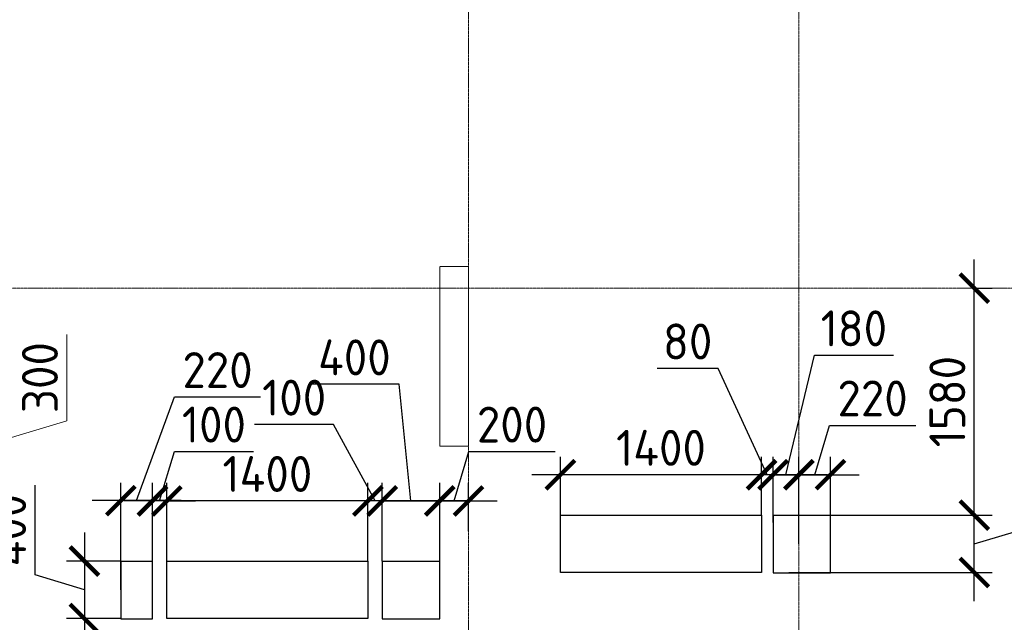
# Model space of a CAD drawing. Header units: millimetres. Extents: x -42044588 to 856694, y -806701 to 941911.
# Tile 35 of 256: x -167542 to -160688, y -420297 to -416102. Entities that reach past the tile are written whole.
import ezdxf

# ---------------------------------------------------------------- set-up
doc = ezdxf.new("R2010")
doc.units = ezdxf.units.MM
for name, pattern in [('______5', [1100, 800, -100, 100, -100]), ('DASHED', [7, 5, -2, 0]), ('осевая', [50.8, 31.75, -6.35, 6.35, -6.35])]:
    doc.linetypes.add(name, pattern=pattern)
for name, color, linetype, lineweight in [('RAZMER', 100, 'Continuous', 15), ('RAZMER @ 100', 100, 'Continuous', 15), ('Оси', 40, '______5', 18), ('Перекрытие ж_бетон', 1, 'Continuous', 30), ('РАЗМЕРЫ', 1, 'Continuous', 9)]:
    doc.layers.add(name, color=color, linetype=linetype, lineweight=lineweight)
doc.layers.add('Колонна_ бетон', color=7, linetype='Continuous', lineweight=50, true_color=0xb4b496)
doc.styles.add('GOST-2.304_Type-B', font='GOST_Common.ttf')
doc.styles.add('ГОСТ', font='GOST_Common.ttf')
doc.dimstyles.new('ГОСТ', dxfattribs={"dimscale": 0, "dimtxt": 2.5, "dimasz": 2.5, "dimexe": 1.25, "dimexo": 0.625, "dimtad": 1, "dimdec": 0, "dimtxsty": 'ГОСТ', "dimblk": 'ARCHTICK', "dimcen": 2.5, "dimdle": 1.5, "dimclrd": 256, "dimclre": 256, "dimclrt": 256, "dimadec": 0, "dimazin": 0, "dimtfac": 1, "dimtdec": 0, "dimtmove": 1, "dimatfit": 3, "dimfxl": 0, "dimlwd": -1, "dimarcsym": 0})
doc.dimstyles.new('СПДС', dxfattribs={"dimscale": 100, "dimtxt": 2.5, "dimasz": 2, "dimexe": 1.25, "dimexo": 0, "dimtad": 1, "dimdec": 0, "dimrnd": 5, "dimtxsty": 'GOST-2.304_Type-B', "dimblk": 'ARCHTICK', "dimcen": 2.5, "dimdle": 2, "dimclrd": 1, "dimclre": 1, "dimclrt": 1, "dimadec": 0, "dimazin": 2, "dimtfac": 0.75, "dimtdec": 0, "dimtmove": 1, "dimatfit": 3, "dimfxl": 0, "dimtolj": 1, "dimarcsym": 0})

# ---------------------------------------------------------------- blocks, each defined once
blk = doc.blocks.new('подложка стн 1-го этажа')
at = {"layer": 'Колонна_ бетон', "color": 252, "linetype": 'DASHED', "lineweight": 0, "ltscale": 0.5, "true_color": 0x939598, "transparency": 33554687}
for p, q in [((39543.8, 23161.8, -200), (39343.8, 23161.8, -200)), ((39343.8, 23161.8, -200), (39343.8, 23161.8, -200)), ((39343.8, 21911.8, -200), (39343.8, 23161.8, -200)), ((39543.8, 23161.8, -200), (39543.8, 23161.8, -200)), ((39543.8, 23161.8, -200), (39543.8, 21911.8, -200)), ((39343.8, 21911.8, -200), (39543.8, 21911.8, -200)), ((39343.8, 21911.8, -200), (39343.8, 21911.8, -200)), ((39543.8, 21911.8, -200), (39543.8, 21911.8, -200))]:
    blk.add_line(p, q, dxfattribs=at)
blk = doc.blocks.new('_ArchTick')
at = {"color": 0, "linetype": 'ByBlock', "const_width": 0.15}
blk.add_lwpolyline([(-0.5, -0.5), (0.5, 0.5)], dxfattribs=at)
blk = doc.blocks.new('*D1159')
at = {"layer": 'DEFPOINTS', "color": 0, "transparency": 16777216}
for p in [(-168803.5, -418921.5), (-168803.5, -419221.5), (-167807.2, -419221.5)]:
    blk.add_point(p, dxfattribs=at)
at = {"layer": 'RAZMER', "transparency": 16777216}
for p, q in [((-167213.4, -418893.4), (-167213.4, -418293.4)), ((-167807.2, -418771.5), (-167807.2, -419371.5)), ((-167807.2, -419071.5), (-167213.4, -418893.4))]:
    blk.add_line(p, q, dxfattribs=at)
at = {"layer": 'RAZMER', "lineweight": -2, "transparency": 16777216}
for p, q in [((-168741, -418921.5), (-167682.2, -418921.5)), ((-168741, -419221.5), (-167682.2, -419221.5))]:
    blk.add_line(p, q, dxfattribs=at)
at = {"layer": 'RAZMER', "transparency": 16777216, "xscale": 250, "yscale": 250, "zscale": 250}
for p, rotation in [((-167807.2, -418921.5), 90), ((-167807.2, -419221.5), 270)]:
    blk.add_blockref('_ArchTick', p, dxfattribs=dict(at, rotation=rotation))
at = {"layer": 'RAZMER', "lineweight": 0, "transparency": 16777216, "insert": (-167400.9, -418593.4), "char_height": 250, "attachment_point": 5, "rotation": 90, "style": 'ГОСТ', "bg_fill": 3, "box_fill_scale": 1.1, "bg_fill_color": 256, "bg_fill_true_color": 13158600, "bg_fill_transparency": 0}
blk.add_mtext('300', dxfattribs=at)
blk = doc.blocks.new('*D4198')
at = {"layer": 'DEFPOINTS', "color": 0, "transparency": 16777216}
for p in [(-168803.5, -418921.5), (-168803.5, -419221.5), (-167807.2, -419221.5)]:
    blk.add_point(p, dxfattribs=at)
at = {"layer": 'RAZMER', "transparency": 16777216}
for p, q in [((-167213.4, -418893.4), (-167213.4, -418293.4)), ((-167807.2, -418771.5), (-167807.2, -419371.5)), ((-167807.2, -419071.5), (-167213.4, -418893.4))]:
    blk.add_line(p, q, dxfattribs=at)
at = {"layer": 'RAZMER', "lineweight": -2, "transparency": 16777216}
for p, q in [((-168741, -418921.5), (-167682.2, -418921.5)), ((-168741, -419221.5), (-167682.2, -419221.5))]:
    blk.add_line(p, q, dxfattribs=at)
at = {"layer": 'RAZMER', "transparency": 16777216, "xscale": 250, "yscale": 250, "zscale": 250}
for p, rotation in [((-167807.2, -418921.5), 90), ((-167807.2, -419221.5), 270)]:
    blk.add_blockref('_ArchTick', p, dxfattribs=dict(at, rotation=rotation))
at = {"layer": 'RAZMER', "lineweight": 0, "transparency": 16777216, "insert": (-167400.9, -418593.4), "char_height": 250, "attachment_point": 5, "rotation": 90, "style": 'ГОСТ', "bg_fill": 3, "box_fill_scale": 1.1, "bg_fill_color": 256, "bg_fill_true_color": 13158600, "bg_fill_transparency": 0}
blk.add_mtext('300', dxfattribs=at)
blk = doc.blocks.new('*D4030')
at = {"layer": 'DEFPOINTS', "color": 0, "transparency": 16777216}
for p in [(-162298, -419269.8), (-162298, -419601.5), (-162118, -419750.7)]:
    blk.add_point(p, dxfattribs=at)
at = {"layer": 'РАЗМЕРЫ', "color": 1, "lineweight": -2, "transparency": 16777216}
for p, q in [((-162208, -419269.8), (-162010.4, -418438.4)), ((-162010.4, -418438.4), (-161460.4, -418438.4)), ((-162298, -419601.5), (-162298, -419144.8)), ((-162118, -419750.7), (-162118, -419144.8)), ((-161918, -419269.8), (-162498, -419269.8))]:
    blk.add_line(p, q, dxfattribs=at)
at = {"layer": 'РАЗМЕРЫ', "color": 1, "lineweight": -2, "transparency": 16777216, "xscale": 200, "yscale": 200, "zscale": 200, "rotation": 180}
blk.add_blockref('_ArchTick', (-162298, -419269.8), dxfattribs=at)
at = {"layer": 'РАЗМЕРЫ', "color": 1, "lineweight": -2, "transparency": 16777216, "xscale": 200, "yscale": 200, "zscale": 200}
blk.add_blockref('_ArchTick', (-162118, -419269.8), dxfattribs=at)
at = {"layer": 'РАЗМЕРЫ', "color": 1, "lineweight": 0, "transparency": 16777216, "insert": (-161735.4, -418250.9), "char_height": 250, "attachment_point": 5, "style": 'GOST-2.304_Type-B'}
blk.add_mtext('\\A1;180', dxfattribs=at)
blk = doc.blocks.new('*D4031')
at = {"layer": 'DEFPOINTS', "color": 0, "transparency": 16777216}
for p in [(-162188.3, -419550.7), (-160897, -419550.7), (-162188.3, -419950.7)]:
    blk.add_point(p, dxfattribs=at)
at = {"layer": 'РАЗМЕРЫ', "color": 1, "lineweight": -2, "transparency": 16777216}
for p, q in [((-160303.3, -419572.6), (-160303.3, -418947.6)), ((-160897, -420150.7), (-160897, -419350.7)), ((-162188.3, -419550.7), (-160772, -419550.7)), ((-160897, -419750.7), (-160303.3, -419572.6)), ((-162188.3, -419950.7), (-160772, -419950.7))]:
    blk.add_line(p, q, dxfattribs=at)
at = {"layer": 'РАЗМЕРЫ', "color": 1, "lineweight": -2, "transparency": 16777216, "xscale": 200, "yscale": 200, "zscale": 200}
for p, rotation in [((-160897, -419550.7), 90), ((-160897, -419950.7), 270)]:
    blk.add_blockref('_ArchTick', p, dxfattribs=dict(at, rotation=rotation))
at = {"layer": 'РАЗМЕРЫ', "color": 1, "lineweight": 0, "transparency": 16777216, "insert": (-160490.8, -419260.1), "char_height": 250, "attachment_point": 5, "rotation": 90, "style": 'GOST-2.304_Type-B'}
blk.add_mtext('\\A1;400', dxfattribs=at)
blk = doc.blocks.new('*D4032')
at = {"layer": 'DEFPOINTS', "color": 0, "transparency": 16777216}
for p in [(-165018.1, -419451.9), (-165018.1, -419870.7), (-164618, -419870.7)]:
    blk.add_point(p, dxfattribs=at)
at = {"layer": 'РАЗМЕРЫ', "color": 1, "lineweight": -2, "transparency": 16777216}
for p, q in [((-164899.7, -418640.3), (-165524.7, -418640.3)), ((-164818.1, -419451.9), (-164899.7, -418640.3)), ((-165018.1, -419870.7), (-165018.1, -419326.9)), ((-164618, -419870.7), (-164618, -419326.9)), ((-164418, -419451.9), (-165218.1, -419451.9))]:
    blk.add_line(p, q, dxfattribs=at)
at = {"layer": 'РАЗМЕРЫ', "color": 1, "lineweight": -2, "transparency": 16777216, "xscale": 200, "yscale": 200, "zscale": 200, "rotation": 180}
blk.add_blockref('_ArchTick', (-165018.1, -419451.9), dxfattribs=at)
at = {"layer": 'РАЗМЕРЫ', "color": 1, "lineweight": -2, "transparency": 16777216, "xscale": 200, "yscale": 200, "zscale": 200}
blk.add_blockref('_ArchTick', (-164618, -419451.9), dxfattribs=at)
at = {"layer": 'РАЗМЕРЫ', "color": 1, "lineweight": 0, "transparency": 16777216, "insert": (-165212.2, -418452.8), "char_height": 250, "attachment_point": 5, "style": 'GOST-2.304_Type-B'}
blk.add_mtext('\\A1;400', dxfattribs=at)
blk = doc.blocks.new('*D4033')
at = {"layer": 'DEFPOINTS', "color": 0, "transparency": 16777216}
for p in [(-166838, -419449.9), (-166838, -420070.7), (-166618, -420070.7)]:
    blk.add_point(p, dxfattribs=at)
at = {"layer": 'РАЗМЕРЫ', "color": 1, "lineweight": -2, "transparency": 16777216}
for p, q in [((-166728, -419449.9), (-166464.8, -418728.5)), ((-166464.8, -418728.5), (-165864.8, -418728.5)), ((-166838, -420070.7), (-166838, -419324.9)), ((-166618, -420070.7), (-166618, -419324.9)), ((-166418, -419449.9), (-167038, -419449.9))]:
    blk.add_line(p, q, dxfattribs=at)
at = {"layer": 'РАЗМЕРЫ', "color": 1, "lineweight": -2, "transparency": 16777216, "xscale": 200, "yscale": 200, "zscale": 200, "rotation": 180}
blk.add_blockref('_ArchTick', (-166838, -419449.9), dxfattribs=at)
at = {"layer": 'РАЗМЕРЫ', "color": 1, "lineweight": -2, "transparency": 16777216, "xscale": 200, "yscale": 200, "zscale": 200}
blk.add_blockref('_ArchTick', (-166618, -419449.9), dxfattribs=at)
at = {"layer": 'РАЗМЕРЫ', "color": 1, "lineweight": 0, "transparency": 16777216, "insert": (-166164.8, -418541), "char_height": 250, "attachment_point": 5, "style": 'GOST-2.304_Type-B'}
blk.add_mtext('\\A1;220', dxfattribs=at)
blk = doc.blocks.new('*D4034')
at = {"layer": 'DEFPOINTS', "color": 0, "transparency": 16777216}
for p in [(-166838, -419870.7), (-167091.5, -420270.7), (-166838, -420270.7)]:
    blk.add_point(p, dxfattribs=at)
at = {"layer": 'РАЗМЕРЫ', "color": 1, "lineweight": -2, "transparency": 16777216}
for p, q in [((-167435.2, -419967.6), (-167435.2, -419342.6)), ((-167091.5, -419670.7), (-167091.5, -420470.7)), ((-166838, -419870.7), (-167216.5, -419870.7)), ((-167091.5, -420070.7), (-167435.2, -419967.6)), ((-166838, -420270.7), (-167216.5, -420270.7))]:
    blk.add_line(p, q, dxfattribs=at)
at = {"layer": 'РАЗМЕРЫ', "color": 1, "lineweight": -2, "transparency": 16777216, "xscale": 200, "yscale": 200, "zscale": 200}
for p, rotation in [((-167091.5, -419870.7), 90), ((-167091.5, -420270.7), 270)]:
    blk.add_blockref('_ArchTick', p, dxfattribs=dict(at, rotation=rotation))
at = {"layer": 'РАЗМЕРЫ', "color": 1, "lineweight": 0, "transparency": 16777216, "insert": (-167622.7, -419655.1), "char_height": 250, "attachment_point": 5, "rotation": 90, "style": 'GOST-2.304_Type-B'}
blk.add_mtext('\\A1;400', dxfattribs=at)
blk = doc.blocks.new('*D4172')
at = {"layer": 'DEFPOINTS', "color": 0, "transparency": 16777216}
for p in [(-164418, -419451.9), (-164418, -419663.4), (-164618, -419870.7)]:
    blk.add_point(p, dxfattribs=at)
at = {"layer": 'РАЗМЕРЫ', "color": 1, "lineweight": -2, "transparency": 16777216}
for p, q in [((-164518, -419451.9), (-164414.9, -419108.1)), ((-164414.9, -419108.1), (-163814.9, -419108.1)), ((-164618, -419870.7), (-164618, -419326.9)), ((-164418, -419663.4), (-164418, -419326.9)), ((-164818, -419451.9), (-164218, -419451.9))]:
    blk.add_line(p, q, dxfattribs=at)
at = {"layer": 'РАЗМЕРЫ', "color": 1, "lineweight": -2, "transparency": 16777216, "xscale": 200, "yscale": 200, "zscale": 200, "rotation": 180}
blk.add_blockref('_ArchTick', (-164618, -419451.9), dxfattribs=at)
at = {"layer": 'РАЗМЕРЫ', "color": 1, "lineweight": -2, "transparency": 16777216, "xscale": 200, "yscale": 200, "zscale": 200}
blk.add_blockref('_ArchTick', (-164418, -419451.9), dxfattribs=at)
at = {"layer": 'РАЗМЕРЫ', "color": 1, "lineweight": 0, "transparency": 16777216, "insert": (-164114.9, -418920.6), "char_height": 250, "attachment_point": 5, "style": 'GOST-2.304_Type-B'}
blk.add_mtext('\\A1;200', dxfattribs=at)
blk = doc.blocks.new('*D4054')
at = {"layer": 'DEFPOINTS', "color": 0, "transparency": 16777216}
for p in [(-161898, -419269.8), (-161898, -419550.7), (-162118, -419750.7)]:
    blk.add_point(p, dxfattribs=at)
at = {"layer": 'РАЗМЕРЫ', "color": 1, "lineweight": -2, "transparency": 16777216}
for p, q in [((-162008, -419269.8), (-161904.9, -418926.1)), ((-161904.9, -418926.1), (-161304.9, -418926.1)), ((-162118, -419750.7), (-162118, -419144.8)), ((-161898, -419550.7), (-161898, -419144.8)), ((-162318, -419269.8), (-161698, -419269.8))]:
    blk.add_line(p, q, dxfattribs=at)
at = {"layer": 'РАЗМЕРЫ', "color": 1, "lineweight": -2, "transparency": 16777216, "xscale": 200, "yscale": 200, "zscale": 200, "rotation": 180}
blk.add_blockref('_ArchTick', (-162118, -419269.8), dxfattribs=at)
at = {"layer": 'РАЗМЕРЫ', "color": 1, "lineweight": -2, "transparency": 16777216, "xscale": 200, "yscale": 200, "zscale": 200}
blk.add_blockref('_ArchTick', (-161898, -419269.8), dxfattribs=at)
at = {"layer": 'РАЗМЕРЫ', "color": 1, "lineweight": 0, "transparency": 16777216, "insert": (-161604.9, -418738.6), "char_height": 250, "attachment_point": 5, "style": 'GOST-2.304_Type-B'}
blk.add_mtext('\\A1;220', dxfattribs=at)
blk = doc.blocks.new('*D4104')
at = {"layer": 'DEFPOINTS', "color": 0, "transparency": 16777216}
for p in [(-162377.8, -419269.8), (-162377.8, -419550.7), (-162298, -419601.5)]:
    blk.add_point(p, dxfattribs=at)
at = {"layer": 'РАЗМЕРЫ', "color": 1, "lineweight": -2, "transparency": 16777216}
for p, q in [((-162679.7, -418529.6), (-163104.7, -418529.6)), ((-162337.9, -419269.8), (-162679.7, -418529.6)), ((-162377.8, -419550.7), (-162377.8, -419144.8)), ((-162298, -419601.5), (-162298, -419144.8)), ((-162377.8, -419269.8), (-162577.8, -419269.8)), ((-162298, -419269.8), (-162377.8, -419269.8)), ((-162298, -419269.8), (-162377.8, -419269.8)), ((-162298, -419269.8), (-162098, -419269.8))]:
    blk.add_line(p, q, dxfattribs=at)
at = {"layer": 'РАЗМЕРЫ', "color": 1, "lineweight": -2, "transparency": 16777216, "xscale": 200, "yscale": 200, "zscale": 200}
blk.add_blockref('_ArchTick', (-162377.8, -419269.8), dxfattribs=at)
at = {"layer": 'РАЗМЕРЫ', "color": 1, "lineweight": -2, "transparency": 16777216, "xscale": 200, "yscale": 200, "zscale": 200, "rotation": 180}
blk.add_blockref('_ArchTick', (-162298, -419269.8), dxfattribs=at)
at = {"layer": 'РАЗМЕРЫ', "color": 1, "lineweight": 0, "transparency": 16777216, "insert": (-162892.2, -418342.1), "char_height": 250, "attachment_point": 5, "style": 'GOST-2.304_Type-B'}
blk.add_mtext('\\A1;80', dxfattribs=at)
blk = doc.blocks.new('*D4105')
at = {"layer": 'DEFPOINTS', "color": 0, "transparency": 16777216}
for p in [(-163777.8, -419269.8), (-163777.8, -419550.7), (-162377.8, -419550.7)]:
    blk.add_point(p, dxfattribs=at)
at = {"layer": 'РАЗМЕРЫ', "color": 1, "lineweight": -2, "transparency": 16777216}
for p, q in [((-163777.8, -419550.7), (-163777.8, -419144.8)), ((-162377.8, -419550.7), (-162377.8, -419144.8)), ((-162177.8, -419269.8), (-163977.8, -419269.8))]:
    blk.add_line(p, q, dxfattribs=at)
at = {"layer": 'РАЗМЕРЫ', "color": 1, "lineweight": -2, "transparency": 16777216, "xscale": 200, "yscale": 200, "zscale": 200, "rotation": 180}
blk.add_blockref('_ArchTick', (-163777.8, -419269.8), dxfattribs=at)
at = {"layer": 'РАЗМЕРЫ', "color": 1, "lineweight": -2, "transparency": 16777216, "xscale": 200, "yscale": 200, "zscale": 200}
blk.add_blockref('_ArchTick', (-162377.8, -419269.8), dxfattribs=at)
at = {"layer": 'РАЗМЕРЫ', "color": 1, "lineweight": 0, "transparency": 16777216, "insert": (-163077.8, -419082.3), "char_height": 250, "attachment_point": 5, "style": 'GOST-2.304_Type-B'}
blk.add_mtext('\\A1;1400', dxfattribs=at)
blk = doc.blocks.new('*D4188')
at = {"layer": 'DEFPOINTS', "color": 0, "transparency": 16777216}
for p in [(-160912.1, -417970.7), (-160897, -417970.7), (-162188.3, -419550.7)]:
    blk.add_point(p, dxfattribs=at)
at = {"layer": 'РАЗМЕРЫ', "color": 1, "lineweight": -2, "transparency": 16777216}
for p, q in [((-160897, -419750.7), (-160897, -417770.7)), ((-160912.1, -417970.7), (-160772, -417970.7)), ((-162188.3, -419550.7), (-160772, -419550.7))]:
    blk.add_line(p, q, dxfattribs=at)
at = {"layer": 'РАЗМЕРЫ', "color": 1, "lineweight": -2, "transparency": 16777216, "xscale": 200, "yscale": 200, "zscale": 200}
for p, rotation in [((-160897, -417970.7), 90), ((-160897, -419550.7), 270)]:
    blk.add_blockref('_ArchTick', p, dxfattribs=dict(at, rotation=rotation))
at = {"layer": 'РАЗМЕРЫ', "color": 1, "lineweight": 0, "transparency": 16777216, "insert": (-161084.5, -418760.7), "char_height": 250, "attachment_point": 5, "rotation": 90, "style": 'GOST-2.304_Type-B'}
blk.add_mtext('\\A1;1580', dxfattribs=at)
blk = doc.blocks.new('*D4058')
at = {"layer": 'DEFPOINTS', "color": 0, "transparency": 16777216}
for p in [(-165117.8, -419451.9), (-165117.8, -419870.7), (-165018.1, -419870.7)]:
    blk.add_point(p, dxfattribs=at)
at = {"layer": 'РАЗМЕРЫ', "color": 1, "lineweight": -2, "transparency": 16777216}
for p, q in [((-165356.4, -418920.6), (-165906.4, -418920.6)), ((-165068, -419451.9), (-165356.4, -418920.6)), ((-165117.8, -419870.7), (-165117.8, -419326.9)), ((-165018.1, -419870.7), (-165018.1, -419326.9)), ((-165117.8, -419451.9), (-165317.8, -419451.9)), ((-165018.1, -419451.9), (-165117.8, -419451.9)), ((-165018.1, -419451.9), (-165117.8, -419451.9)), ((-165018.1, -419451.9), (-164818.1, -419451.9))]:
    blk.add_line(p, q, dxfattribs=at)
at = {"layer": 'РАЗМЕРЫ', "color": 1, "lineweight": -2, "transparency": 16777216, "xscale": 200, "yscale": 200, "zscale": 200}
blk.add_blockref('_ArchTick', (-165117.8, -419451.9), dxfattribs=at)
at = {"layer": 'РАЗМЕРЫ', "color": 1, "lineweight": -2, "transparency": 16777216, "xscale": 200, "yscale": 200, "zscale": 200, "rotation": 180}
blk.add_blockref('_ArchTick', (-165018.1, -419451.9), dxfattribs=at)
at = {"layer": 'РАЗМЕРЫ', "color": 1, "lineweight": 0, "transparency": 16777216, "insert": (-165631.4, -418733.1), "char_height": 250, "attachment_point": 5, "style": 'GOST-2.304_Type-B'}
blk.add_mtext('\\A1;100', dxfattribs=at)
blk = doc.blocks.new('*D4059')
at = {"layer": 'DEFPOINTS', "color": 0, "transparency": 16777216}
for p in [(-166517.8, -419451.9), (-166517.8, -419870.7), (-165117.8, -419870.7)]:
    blk.add_point(p, dxfattribs=at)
at = {"layer": 'РАЗМЕРЫ', "color": 1, "lineweight": -2, "transparency": 16777216}
for p, q in [((-166517.8, -419870.7), (-166517.8, -419326.9)), ((-165117.8, -419870.7), (-165117.8, -419326.9)), ((-164917.8, -419451.9), (-166717.8, -419451.9))]:
    blk.add_line(p, q, dxfattribs=at)
at = {"layer": 'РАЗМЕРЫ', "color": 1, "lineweight": -2, "transparency": 16777216, "xscale": 200, "yscale": 200, "zscale": 200, "rotation": 180}
blk.add_blockref('_ArchTick', (-166517.8, -419451.9), dxfattribs=at)
at = {"layer": 'РАЗМЕРЫ', "color": 1, "lineweight": -2, "transparency": 16777216, "xscale": 200, "yscale": 200, "zscale": 200}
blk.add_blockref('_ArchTick', (-165117.8, -419451.9), dxfattribs=at)
at = {"layer": 'РАЗМЕРЫ', "color": 1, "lineweight": 0, "transparency": 16777216, "insert": (-165817.8, -419264.4), "char_height": 250, "attachment_point": 5, "style": 'GOST-2.304_Type-B'}
blk.add_mtext('\\A1;1400', dxfattribs=at)
blk = doc.blocks.new('*D4060')
at = {"layer": 'DEFPOINTS', "color": 0, "transparency": 16777216}
for p in [(-166618, -419451.9), (-166618, -419872.7), (-166517.8, -419870.7)]:
    blk.add_point(p, dxfattribs=at)
at = {"layer": 'РАЗМЕРЫ', "color": 1, "lineweight": -2, "transparency": 16777216}
for p, q in [((-166567.9, -419451.9), (-166464.8, -419108.1)), ((-166464.8, -419108.1), (-165914.8, -419108.1)), ((-166618, -419872.7), (-166618, -419326.9)), ((-166517.8, -419870.7), (-166517.8, -419326.9)), ((-166618, -419451.9), (-166818, -419451.9)), ((-166517.8, -419451.9), (-166618, -419451.9)), ((-166517.8, -419451.9), (-166618, -419451.9)), ((-166517.8, -419451.9), (-166317.8, -419451.9))]:
    blk.add_line(p, q, dxfattribs=at)
at = {"layer": 'РАЗМЕРЫ', "color": 1, "lineweight": -2, "transparency": 16777216, "xscale": 200, "yscale": 200, "zscale": 200}
blk.add_blockref('_ArchTick', (-166618, -419451.9), dxfattribs=at)
at = {"layer": 'РАЗМЕРЫ', "color": 1, "lineweight": -2, "transparency": 16777216, "xscale": 200, "yscale": 200, "zscale": 200, "rotation": 180}
blk.add_blockref('_ArchTick', (-166517.8, -419451.9), dxfattribs=at)
at = {"layer": 'РАЗМЕРЫ', "color": 1, "lineweight": 0, "transparency": 16777216, "insert": (-166189.8, -418920.6), "char_height": 250, "attachment_point": 5, "style": 'GOST-2.304_Type-B'}
blk.add_mtext('\\A1;100', dxfattribs=at)
blk = doc.blocks.new('*D4176')
at = {"layer": 'DEFPOINTS', "color": 0, "transparency": 16777216}
for p in [(-166838, -420270.7), (-167091.5, -420970.7), (-166737.6, -420970.7)]:
    blk.add_point(p, dxfattribs=at)
at = {"layer": 'РАЗМЕРЫ', "color": 1, "lineweight": -2, "transparency": 16777216}
for p, q in [((-167091.5, -420070.7), (-167091.5, -421170.7)), ((-166838, -420270.7), (-167216.5, -420270.7)), ((-166737.6, -420970.7), (-167216.5, -420970.7))]:
    blk.add_line(p, q, dxfattribs=at)
at = {"layer": 'РАЗМЕРЫ', "color": 1, "lineweight": -2, "transparency": 16777216, "xscale": 200, "yscale": 200, "zscale": 200}
for p, rotation in [((-167091.5, -420270.7), 90), ((-167091.5, -420970.7), 270)]:
    blk.add_blockref('_ArchTick', p, dxfattribs=dict(at, rotation=rotation))
at = {"layer": 'РАЗМЕРЫ', "color": 1, "lineweight": 0, "transparency": 16777216, "insert": (-167279, -420620.7), "char_height": 250, "attachment_point": 5, "rotation": 90, "style": 'GOST-2.304_Type-B'}
blk.add_mtext('\\A1;700', dxfattribs=at)
blk = doc.blocks.new('оси блок 2')
at = {"layer": 'Оси', "color": 16, "linetype": 'осевая', "lineweight": 0, "ltscale": 0.25, "transparency": 33554687}
for p, q in [((-54204.7, -322543), (-54204.7, -347914.1)), ((-51904.7, -322543), (-51904.7, -347914.1)), ((-89822.3, -329401.3), (-37238.5, -329401.3))]:
    blk.add_line(p, q, dxfattribs=at)
blk = doc.blocks.new('блочина')
at = {"layer": 'Перекрытие ж_бетон', "color": 4}
for points in [[(135753, 62199.6), (135753, 62599.6), (137153, 62599.6), (137153, 62199.6)], [(137232.8, 62597.6), (137232.8, 62197.6), (137632.8, 62197.6), (137632.8, 62597.6)], [(132912.8, 62277.6), (132692.8, 62277.6), (132692.8, 61877.6), (132912.8, 61877.6)], [(133013, 61879.6), (133013, 62279.6), (134413, 62279.6), (134413, 61879.6)], [(134512.8, 62277.6), (134512.8, 61877.7), (134912.8, 61877.7), (134912.8, 62277.6)]]:
    blk.add_lwpolyline(points, close=True, dxfattribs=at)

msp = doc.modelspace()

# ---------------------------------------------------------------- block references
msp.add_blockref('подложка стн 1-го этажа', (-203961.961, -440982.48, 560))

# ---------------------------------------------------------------- dimensions: what is measured, and where the dimension line sits
at = {"layer": 'РАЗМЕРЫ', "lineweight": 0}
for base, p1, p2, picture, middle in [((-160897.03, -417970.686, 200), (-162188.35, -419550.686, 200), (-160912.12, -417970.686, 200), '*D4188', (-161084.53, -418760.686, 200)), ((-160897.03, -419550.686, 200), (-162188.35, -419950.691, 200), (-162188.35, -419550.686, 200), '*D4031', (-160490.78, -419510.064, 200)), ((-167091.458, -420970.686, 200), (-166838.038, -420270.686, 200), (-166737.65, -420970.686, 200), '*D4176', (-167278.958, -420620.686, 200))]:
    dim = msp.add_linear_dim(base=base, p1=p1, p2=p2, angle=90, dimstyle='СПДС', override={"dimrnd": 5}, dxfattribs=at)
    dim.commit()
    dim.dimension.update_dxf_attribs({"geometry": picture, "text_midpoint": middle})
for base, p1, p2, picture, middle in [((-162298.036, -419269.806, 200), (-162118.038, -419750.689, 200), (-162298.036, -419601.463, 200), '*D4030', (-161947.895, -418438.389, 200)), ((-162377.833, -419269.806, 200), (-162298.036, -419601.463, 200), (-162377.833, -419550.686, 200), '*D4104', (-162742.237, -418529.611, 200)), ((-165018.066, -419451.898, 200), (-164618.038, -419870.696, 200), (-165018.066, -419870.686, 200), '*D4032', (-164962.222, -418640.308, 200)), ((-165117.835, -419451.898, 200), (-165018.066, -419870.686, 200), (-165117.835, -419870.686, 200), '*D4058', (-165418.94, -418920.648, 200))]:
    dim = msp.add_linear_dim(base=base, p1=p1, p2=p2, dimstyle='СПДС', override={"dimrnd": 5}, dxfattribs=at)
    dim.commit()
    dim.dimension.update_dxf_attribs({"geometry": picture, "text_midpoint": middle, "dimtype": 160})
dim = msp.add_linear_dim(base=(-166838.038, -419449.927, 200), p1=(-166618.036, -420070.686, 200), p2=(-166838.038, -420070.686, 200), dimstyle='СПДС', dxfattribs=at)
dim.commit()
dim.dimension.update_dxf_attribs({"geometry": '*D4033', "text_midpoint": (-166402.311, -418728.549, 200), "dimtype": 160})
for base, p1, p2, picture, middle in [((-161898.036, -419269.806, 200), (-162118.038, -419750.689, 200), (-161898.036, -419550.686, 200), '*D4054', (-161842.412, -418738.556, 200)), ((-166618.036, -419451.898, 200), (-166517.835, -419870.686, 200), (-166618.036, -419872.686, 200), '*D4060', (-166402.311, -418920.648, 200)), ((-164418.038, -419451.898, 200), (-164618.038, -419870.696, 200), (-164418.038, -419663.393, 200), '*D4172', (-164352.413, -418920.648, 200)), ((-163777.833, -419269.806, 200), (-162377.833, -419550.686, 200), (-163777.833, -419550.686, 200), '*D4105', (-163077.833, -419082.306, 200)), ((-166517.835, -419451.898, 200), (-165117.835, -419870.686, 200), (-166517.835, -419870.686, 200), '*D4059', (-165817.835, -419264.398, 200))]:
    dim = msp.add_linear_dim(base=base, p1=p1, p2=p2, dimstyle='СПДС', override={"dimrnd": 5}, dxfattribs=at)
    dim.commit()
    dim.dimension.update_dxf_attribs({"geometry": picture, "text_midpoint": middle})

# ---------------------------------------------------------------- next in the draw order: dimensions: what is measured, and where the dimension line sits
at = {"layer": 'RAZMER @ 100', "lineweight": 0}
dim = msp.add_linear_dim(base=(-167807.183, -419221.519, 720), p1=(-168803.478, -418921.519, 720), p2=(-168803.478, -419221.519, 720), angle=90, dimstyle='ГОСТ', override={"dimscale": 100, "dimtix": 0, "dimtofl": 1, "dimtmove": 1, "dimatfit": 3}, dxfattribs=at)
dim.commit()
dim.dimension.update_dxf_attribs({"geometry": '*D1159', "text_midpoint": (-167400.933, -418830.894, 720)})

# ---------------------------------------------------------------- next in the draw order: dimensions: what is measured, and where the dimension line sits
dim = msp.add_linear_dim(base=(-167807.183, -419221.519, 920), p1=(-168803.478, -418921.519, 920), p2=(-168803.478, -419221.519, 920), angle=90, dimstyle='ГОСТ', override={"dimscale": 100, "dimtix": 0, "dimtofl": 1, "dimtmove": 1, "dimatfit": 3}, dxfattribs=at)
dim.commit()
dim.dimension.update_dxf_attribs({"geometry": '*D4198', "text_midpoint": (-167400.933, -418830.894, 920)})

# ---------------------------------------------------------------- next in the draw order: block references
msp.add_blockref('блочина', (-299531.072, -482150.833))
at = {"layer": 'РАЗМЕРЫ'}
msp.add_blockref('оси блок 2', (-110213.32, -88569.364), dxfattribs=at)

# ---------------------------------------------------------------- next in the draw order: dimensions: what is measured, and where the dimension line sits
at = {"layer": 'РАЗМЕРЫ', "lineweight": 0}
dim = msp.add_linear_dim(base=(-167091.458, -420270.686, 200), p1=(-166838.038, -419870.686, 200), p2=(-166838.038, -420270.686, 200), angle=90, dimstyle='СПДС', override={"dimrnd": 5}, dxfattribs=at)
dim.commit()
dim.dimension.update_dxf_attribs({"geometry": '*D4034', "text_midpoint": (-167622.708, -419905.061, 200)})

doc.saveas('drawing.dxf')
